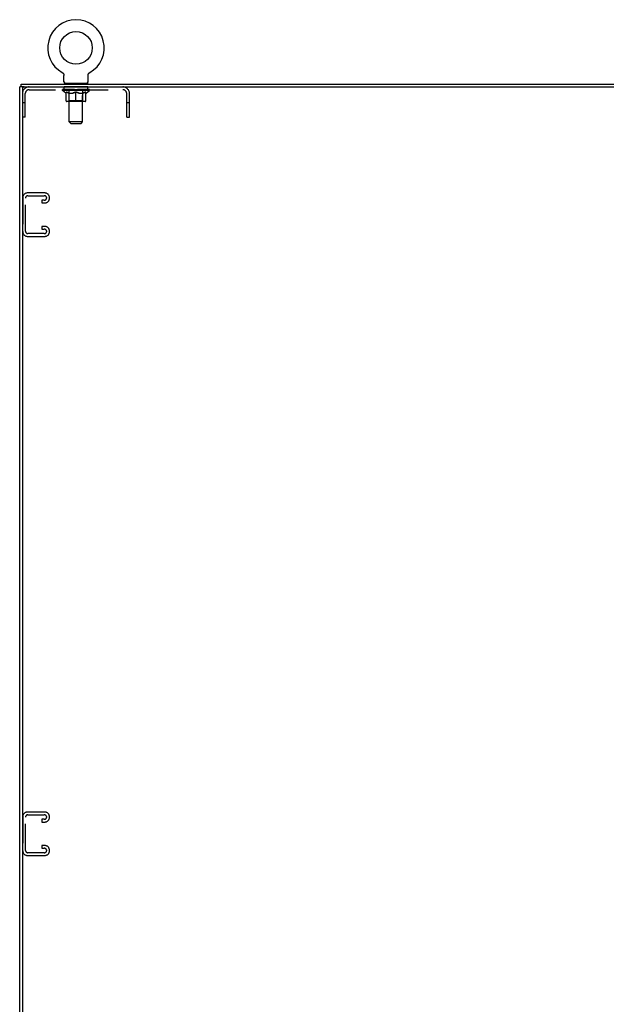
# Model space of a CAD drawing. Header units: inches. Extents: x 0 to 179, y 0 to 116.
# Tile 11 of 12: x 135 to 157, y 38 to 75. Entities that reach past the tile are written whole.
import ezdxf

# ---------------------------------------------------------------- set-up
doc = ezdxf.new("R2010")
doc.units = ezdxf.units.IN
doc.header["$LTSCALE"] = 9.842105
doc.header["$MEASUREMENT"] = 0
doc.linetypes.add('HIDDEN', pattern=[0.2, 0.1, -0.1])
doc.layers.get('0').update_dxf_attribs({"linetype": 'CONTINUOUS'})
doc.layers.add('02___PRT_ALL_AXES', color=7, linetype='CONTINUOUS')
doc.layers.add('DEFAULT_2', color=8, linetype='HIDDEN')

msp = doc.modelspace()

# ---------------------------------------------------------------- linework, layer by layer
at = {"color": 7, "linetype": 'Continuous'}
for p, q in [((136.687, 72.74), (136.691, 72.738)), ((136.687, 72.74), (136.687, 72.74)), ((136.691, 72.738), (136.694, 72.736)), ((136.694, 72.736), (136.698, 72.733)), ((136.698, 72.733), (136.702, 72.731)), ((136.702, 72.731), (136.705, 72.728)), ((136.705, 72.728), (136.708, 72.725)), ((136.708, 72.725), (136.712, 72.722)), ((136.712, 72.722), (136.715, 72.719)), ((136.715, 72.719), (136.718, 72.716)), ((136.718, 72.716), (136.721, 72.712)), ((136.721, 72.712), (136.724, 72.709)), ((136.724, 72.709), (136.726, 72.705)), ((136.726, 72.705), (136.729, 72.702)), ((136.729, 72.702), (136.731, 72.698)), ((136.731, 72.698), (136.734, 72.694)), ((136.734, 72.694), (136.736, 72.69)), ((136.736, 72.69), (136.738, 72.686)), ((136.738, 72.686), (136.74, 72.682)), ((136.74, 72.682), (136.741, 72.678)), ((136.741, 72.678), (136.743, 72.674)), ((136.743, 72.674), (136.744, 72.67)), ((136.744, 72.67), (136.746, 72.666)), ((136.746, 72.666), (136.747, 72.662)), ((136.75, 72.635), (136.751, 72.631)), ((136.751, 72.396), (136.751, 72.631)), ((137.655, 72.644), (137.656, 72.648)), ((137.655, 72.631), (137.655, 72.635)), ((137.655, 72.396), (137.655, 72.631)), ((137.656, 72.653), (137.657, 72.657)), ((137.657, 72.657), (137.658, 72.662)), ((137.658, 72.662), (137.659, 72.666)), ((137.659, 72.666), (137.661, 72.67)), ((137.661, 72.67), (137.662, 72.674)), ((137.662, 72.674), (137.664, 72.678)), ((137.664, 72.678), (137.665, 72.682)), ((137.665, 72.682), (137.667, 72.686)), ((137.667, 72.686), (137.669, 72.69)), ((137.669, 72.69), (137.672, 72.694)), ((137.672, 72.694), (137.674, 72.698)), ((137.674, 72.698), (137.676, 72.702)), ((137.676, 72.702), (137.679, 72.705)), ((137.679, 72.705), (137.682, 72.709)), ((137.681, 72.709), (137.684, 72.712)), ((137.684, 72.712), (137.687, 72.716)), ((137.687, 72.716), (137.69, 72.719)), ((137.69, 72.719), (137.693, 72.722)), ((137.693, 72.722), (137.697, 72.725)), ((137.697, 72.725), (137.7, 72.728)), ((137.7, 72.728), (137.704, 72.731)), ((137.704, 72.731), (137.707, 72.733)), ((137.707, 72.733), (137.711, 72.736)), ((137.711, 72.736), (137.715, 72.738)), ((137.711, 72.736), (137.712, 72.737)), ((137.715, 72.738), (137.718, 72.74)), ((137.718, 72.74), (137.718, 72.74)), ((135.259, 72.202), (135.099, 72.202)), ((135.151, 72.202), (135.151, 72.306)), ((135.203, 72.202), (135.203, 72.139)), ((136.765, 72.336), (136.765, 72.306)), ((137.64, 72.336), (136.765, 72.336)), ((137.64, 72.336), (137.64, 72.306))]:
    msp.add_line(p, q, dxfattribs=at)
at = {"color": 3, "linetype": 'Continuous'}
for p, q in [((135.099, 12.41), (135.099, 72.202)), ((135.151, 72.306), (171.047, 72.306)), ((135.203, 72.139), (135.203, 12.472)), ((135.265, 72.202), (171.099, 72.202))]:
    msp.add_line(p, q, dxfattribs=at)
at = {"color": 7, "linetype": 'Continuous'}
for points in [[(136.747, 72.662), (136.748, 72.657), (136.749, 72.653)], [(136.748, 72.657), (136.749, 72.653), (136.749, 72.648), (136.75, 72.644), (136.75, 72.64), (136.75, 72.635)], [(136.75, 72.644), (136.75, 72.64), (136.75, 72.635)], [(137.655, 72.631), (137.655, 72.635), (137.655, 72.64), (137.655, 72.644), (137.656, 72.648), (137.656, 72.653)]]:
    msp.add_lwpolyline(points, dxfattribs=at)
msp.add_circle((137.203, 73.66), 0.609, dxfattribs=at)
for centre, radius, start, end in [((137.203, 73.66), 1.054, 299.1042, 240.8958), ((136.811, 72.396), 0.06, 180, 270), ((137.595, 72.396), 0.06, 270, 360)]:
    msp.add_arc(centre, radius, start, end, dxfattribs=at)
at = {"color": 3, "linetype": 'Continuous'}
msp.add_arc((135.265, 72.139), 0.0625, 90, 180, dxfattribs=at)
at = {"layer": '02___PRT_ALL_AXES', "color": 8, "linetype": 'HIDDEN'}
for p, q in [((136.765, 72.098), (136.765, 72.202)), ((137.64, 72.202), (136.765, 72.202)), ((137.64, 72.098), (136.765, 72.098)), ((137.64, 72.098), (137.64, 72.202))]:
    msp.add_line(p, q, dxfattribs=at)
at = {"layer": 'DEFAULT_2', "color": 8, "linetype": 'HIDDEN'}
for p, q in [((136.687, 72.74), (136.687, 72.74)), ((136.693, 72.737), (136.694, 72.736)), ((135.449, 72.098), (138.956, 72.098)), ((136.696, 72.064), (136.696, 72.102)), ((136.704, 72.096), (136.704, 72.102)), ((136.711, 72.094), (136.711, 72.096)), ((136.711, 72.094), (137.694, 72.094)), ((136.718, 72.094), (136.718, 72.096)), ((136.719, 72.094), (136.719, 72.096)), ((136.727, 72.096), (136.727, 72.102)), ((136.74, 72.094), (136.74, 72.096)), ((136.741, 72.094), (136.741, 72.096)), ((136.764, 72.096), (136.764, 72.102)), ((136.776, 72.094), (136.776, 72.096)), ((136.778, 72.094), (136.778, 72.096)), ((136.941, 72.096), (136.78, 72.096)), ((136.815, 72.096), (136.815, 72.102)), ((136.816, 72.094), (136.816, 72.096)), ((136.816, 72.094), (136.816, 72.096)), ((136.819, 72.094), (136.819, 72.096)), ((136.825, 72.094), (136.825, 72.096)), ((136.825, 72.094), (136.825, 72.096)), ((136.827, 72.094), (136.827, 72.096)), ((136.83, 72.094), (136.83, 72.097)), ((136.833, 72.094), (136.833, 72.096)), ((136.845, 72.094), (136.845, 72.096)), ((136.859, 72.094), (136.859, 72.096)), ((136.86, 72.094), (136.86, 72.098)), ((136.876, 72.094), (136.876, 72.096)), ((136.876, 72.094), (136.876, 72.096)), ((136.877, 72.096), (136.877, 72.102)), ((136.885, 72.094), (136.885, 72.096)), ((136.888, 72.094), (136.888, 72.096)), ((136.896, 72.094), (136.896, 72.096)), ((136.905, 72.094), (136.905, 72.099)), ((136.917, 72.094), (136.917, 72.096)), ((136.919, 72.094), (136.919, 72.096)), ((136.941, 72.094), (136.941, 72.096)), ((136.995, 72.096), (136.945, 72.096)), ((136.949, 72.096), (136.949, 72.102)), ((136.953, 72.336), (136.953, 72.306)), ((136.954, 70.896), (136.954, 72.306)), ((136.955, 72.094), (136.955, 72.096)), ((136.959, 72.094), (136.959, 72.096)), ((136.963, 72.094), (136.963, 72.1)), ((136.967, 72.094), (136.967, 72.096)), ((136.975, 72.094), (136.975, 72.096)), ((136.995, 72.094), (136.995, 72.096)), ((137.055, 72.096), (137.007, 72.096)), ((137.024, 72.094), (137.024, 72.096)), ((137.029, 72.096), (137.029, 72.102)), ((137.032, 72.094), (137.032, 72.096)), ((137.034, 72.094), (137.034, 72.101)), ((137.036, 72.094), (137.036, 72.096)), ((137.042, 72.094), (137.042, 72.096)), ((137.055, 72.094), (137.055, 72.096)), ((137.119, 72.096), (137.075, 72.096)), ((137.086, 72.094), (137.086, 72.096)), ((137.111, 72.096), (137.173, 72.1)), ((137.115, 72.096), (137.115, 72.102)), ((137.115, 72.101), (137.115, 72.102)), ((137.115, 72.096), (137.115, 72.101)), ((137.115, 72.094), (137.115, 72.096)), ((137.118, 72.094), (137.118, 72.096)), ((137.119, 72.094), (137.119, 72.096)), ((137.119, 72.094), (137.119, 72.096)), ((137.147, 72.096), (137.199, 72.096)), ((137.152, 72.094), (137.152, 72.096)), ((137.156, 72.096), (137.156, 72.099)), ((137.173, 72.096), (137.173, 72.1)), ((137.186, 72.094), (137.186, 72.096)), ((137.201, 72.096), (137.2, 72.096)), ((137.2, 72.094), (137.2, 72.096)), ((137.201, 72.094), (137.201, 72.096)), ((137.203, 72.096), (137.203, 72.102)), ((137.203, 72.102), (137.294, 72.096)), ((137.205, 72.094), (137.205, 72.096)), ((137.205, 72.094), (137.205, 72.096)), ((137.205, 72.096), (137.205, 72.096)), ((137.219, 72.094), (137.219, 72.096)), ((137.219, 72.096), (137.258, 72.096)), ((137.253, 72.094), (137.253, 72.096)), ((137.286, 72.094), (137.286, 72.096)), ((137.286, 72.094), (137.286, 72.096)), ((137.286, 72.096), (137.33, 72.096)), ((137.287, 72.094), (137.287, 72.096)), ((137.29, 72.096), (137.29, 72.102)), ((137.29, 72.101), (137.29, 72.102)), ((137.29, 72.096), (137.29, 72.101)), ((137.29, 72.094), (137.29, 72.096)), ((137.319, 72.094), (137.319, 72.096)), ((137.35, 72.094), (137.35, 72.096)), ((137.35, 72.096), (137.398, 72.096)), ((137.363, 72.094), (137.363, 72.096)), ((137.369, 72.094), (137.369, 72.096)), ((137.371, 72.094), (137.371, 72.101)), ((137.373, 72.094), (137.373, 72.096)), ((137.376, 72.096), (137.376, 72.102)), ((137.381, 72.094), (137.381, 72.096)), ((137.41, 72.094), (137.41, 72.096)), ((137.41, 72.096), (137.46, 72.096)), ((137.43, 72.094), (137.43, 72.096)), ((137.438, 72.094), (137.438, 72.096)), ((137.442, 72.094), (137.442, 72.1)), ((137.446, 72.094), (137.446, 72.096)), ((137.45, 72.094), (137.45, 72.096)), ((137.452, 70.896), (137.452, 72.306)), ((137.453, 72.336), (137.453, 72.306)), ((137.456, 72.096), (137.456, 72.102)), ((137.464, 72.094), (137.464, 72.096)), ((137.464, 72.096), (137.625, 72.096)), ((137.486, 72.094), (137.486, 72.096)), ((137.488, 72.094), (137.488, 72.096)), ((137.5, 72.094), (137.5, 72.099)), ((137.509, 72.094), (137.509, 72.096)), ((137.517, 72.094), (137.517, 72.096)), ((137.52, 72.094), (137.52, 72.096)), ((137.528, 72.096), (137.528, 72.102)), ((137.529, 72.094), (137.529, 72.096)), ((137.529, 72.094), (137.529, 72.096)), ((137.545, 72.094), (137.545, 72.098)), ((137.546, 72.094), (137.546, 72.096)), ((137.56, 72.094), (137.56, 72.096)), ((137.572, 72.094), (137.572, 72.096)), ((137.575, 72.094), (137.575, 72.097)), ((137.578, 72.094), (137.578, 72.096)), ((137.58, 72.094), (137.58, 72.096)), ((137.581, 72.094), (137.581, 72.096)), ((137.586, 72.094), (137.586, 72.096)), ((137.589, 72.094), (137.589, 72.096)), ((137.589, 72.094), (137.589, 72.096)), ((137.59, 72.096), (137.59, 72.102)), ((137.627, 72.094), (137.627, 72.096)), ((137.629, 72.094), (137.629, 72.096)), ((137.641, 72.096), (137.641, 72.102)), ((137.664, 72.094), (137.664, 72.096)), ((137.665, 72.094), (137.665, 72.096)), ((137.678, 72.096), (137.678, 72.102)), ((137.686, 72.094), (137.686, 72.096)), ((137.687, 72.094), (137.687, 72.096)), ((137.694, 72.094), (137.694, 72.096)), ((137.701, 72.096), (137.701, 72.102)), ((137.709, 72.064), (137.709, 72.102)), ((135.307, 71.077), (135.307, 71.955)), ((136.824, 71.975), (136.696, 72.064)), ((137.709, 72.064), (136.696, 72.064)), ((136.824, 71.975), (136.832, 71.975)), ((136.832, 71.685), (136.832, 72.01)), ((136.946, 71.975), (137.09, 71.975)), ((136.953, 71.687), (136.953, 72.062)), ((137.203, 71.655), (137.203, 72.01)), ((137.315, 71.975), (137.459, 71.975)), ((137.453, 71.687), (137.453, 72.062)), ((137.573, 71.685), (137.573, 72.01)), ((137.573, 71.975), (137.581, 71.975)), ((137.581, 71.975), (137.709, 72.064)), ((139.099, 71.077), (139.099, 71.955)), ((139.203, 71.077), (139.203, 71.955)), ((135.307, 71.607), (135.203, 71.607)), ((137.543, 71.655), (136.862, 71.655)), ((136.953, 71.687), (136.921, 71.655)), ((137.453, 71.687), (136.953, 71.687)), ((137.453, 71.687), (137.484, 71.655)), ((139.203, 71.607), (139.099, 71.607)), ((135.307, 71.077), (135.203, 71.077)), ((139.099, 71.077), (139.203, 71.077)), ((137.014, 70.836), (136.954, 70.896)), ((137.452, 70.896), (136.954, 70.896)), ((137.014, 70.836), (137.392, 70.836)), ((137.392, 70.836), (137.452, 70.896)), ((135.213, 68.063), (135.213, 66.798)), ((135.317, 66.812), (135.317, 68.049)), ((136.033, 68.243), (135.393, 68.243)), ((135.407, 68.139), (136.019, 68.139)), ((136.213, 68.048), (136.213, 68.063)), ((135.932, 67.972), (135.932, 67.868)), ((136.019, 67.972), (135.932, 67.972)), ((135.932, 67.868), (136.033, 67.868)), ((135.932, 66.993), (135.932, 66.889)), ((136.033, 66.993), (135.932, 66.993)), ((135.393, 66.618), (136.033, 66.618)), ((136.019, 66.722), (135.407, 66.722)), ((135.932, 66.889), (136.019, 66.889)), ((136.213, 66.798), (136.213, 66.813)), ((135.213, 44.938), (135.213, 43.673)), ((135.317, 43.687), (135.317, 44.924)), ((136.033, 45.118), (135.393, 45.118)), ((135.407, 45.014), (136.019, 45.014)), ((136.213, 44.923), (136.213, 44.938)), ((135.932, 44.847), (135.932, 44.743)), ((136.019, 44.847), (135.932, 44.847)), ((135.932, 44.743), (136.033, 44.743)), ((135.932, 43.868), (135.932, 43.764)), ((136.033, 43.868), (135.932, 43.868)), ((135.393, 43.493), (136.033, 43.493)), ((136.019, 43.597), (135.407, 43.597)), ((135.932, 43.764), (136.019, 43.764)), ((136.213, 43.673), (136.213, 43.688))]:
    msp.add_line(p, q, dxfattribs=at)
for points in [[(136.952, 71.975), (136.932, 71.979), (136.912, 71.983), (136.893, 71.989), (136.873, 71.995), (136.852, 72.002), (136.832, 72.01)], [(136.832, 72.009), (136.852, 72.001), (136.871, 71.995), (136.89, 71.988), (136.909, 71.983), (136.927, 71.979), (136.946, 71.975)], [(137.203, 72.01), (137.182, 72.002), (137.161, 71.995), (137.141, 71.989), (137.121, 71.983), (137.102, 71.979), (137.082, 71.975)], [(137.09, 71.975), (137.108, 71.979), (137.127, 71.983), (137.145, 71.988), (137.164, 71.994), (137.183, 72.001), (137.203, 72.009)], [(137.323, 71.975), (137.303, 71.979), (137.283, 71.983), (137.264, 71.989), (137.243, 71.995), (137.223, 72.002), (137.203, 72.01)], [(137.203, 72.009), (137.222, 72.001), (137.241, 71.994), (137.26, 71.988), (137.279, 71.983), (137.297, 71.979), (137.315, 71.975)], [(137.573, 72.01), (137.552, 72.002), (137.532, 71.995), (137.512, 71.988), (137.492, 71.983), (137.473, 71.979), (137.453, 71.975)], [(137.459, 71.975), (137.478, 71.979), (137.497, 71.983), (137.516, 71.989), (137.534, 71.995), (137.554, 72.001), (137.573, 72.009)]]:
    msp.add_lwpolyline(points, dxfattribs=at)
for centre, radius, start, end in [((135.449, 71.955), 0.246, 90, 180), ((135.449, 71.955), 0.142, 90, 180), ((136.921, 72.062), 0.0318, 0, 90), ((136.924, 72.306), 0.03, 0, 90), ((137.482, 72.306), 0.03, 90, 180), ((137.484, 72.062), 0.0318, 90, 180), ((138.956, 71.955), 0.246, 0, 90), ((138.956, 71.955), 0.142, 0, 90), ((136.862, 71.685), 0.0296, 180, 270), ((137.543, 71.685), 0.0296, 270, 360), ((135.393, 68.063), 0.18, 90, 180), ((135.407, 68.049), 0.09, 90, 180), ((136.019, 68.049), 0.09, 0, 90), ((136.019, 68.062), 0.09, 270, 351.7808), ((136.033, 68.063), 0.18, 0, 90), ((136.033, 68.048), 0.18, 270, 360), ((136.033, 66.813), 0.18, 0, 90), ((135.393, 66.798), 0.18, 180, 270), ((135.407, 66.812), 0.09, 180, 270), ((136.019, 66.799), 0.09, 0, 90), ((136.019, 66.812), 0.09, 270, 351.7808), ((136.033, 66.798), 0.18, 270, 360), ((135.393, 44.938), 0.18, 90, 180), ((135.407, 44.924), 0.09, 90, 180), ((136.019, 44.924), 0.09, 0, 90), ((136.019, 44.937), 0.09, 270, 351.7808), ((136.033, 44.938), 0.18, 0, 90), ((136.033, 44.923), 0.18, 270, 360), ((136.033, 43.688), 0.18, 0, 90), ((135.393, 43.673), 0.18, 180, 270), ((135.407, 43.687), 0.09, 180, 270), ((136.019, 43.674), 0.09, 0, 90), ((136.019, 43.687), 0.09, 270, 351.7808), ((136.033, 43.673), 0.18, 270, 360)]:
    msp.add_arc(centre, radius, start, end, dxfattribs=at)
for centre, major_axis, ratio, start_param, end_param in [((137.203, 72.102), (0.506, 0.005), 0.05963, 2.96643, 3.140963), ((136.68, 72.092), (0.158, 0), 0.060556, 0.430652, 1.470503), ((137.203, 72.102), (0.506, 0), 0.060556, 3.141593, 3.316126), ((136.68, 72.087), (0.158, 0.002), 0.05963, 1.376596, 1.469874), ((137.203, 72.102), (0.506, 0.011), 0.05688, 2.791345, 2.965878), ((136.661, 72.092), (0.158, 0.002), 0.05963, 0.25549, 1.295341), ((136.716, 72.092), (0.158, -0.002), 0.05963, 0.605815, 1.645666), ((137.203, 72.102), (0.506, -0.005), 0.05963, -2.96643, -2.791898), ((136.716, 72.087), (0.158, 0), 0.060556, 1.551758, 1.645036), ((136.661, 72.087), (0.158, 0.003), 0.05688, 1.20151, 1.294789), ((136.717, 72.088), (0.131, 0.001), 0.05963, 1.065228, 1.614276), ((136.701, 72.088), (0.131, 0.003), 0.05688, 0.890143, 1.43919), ((136.747, 72.088), (0.131, 0), 0.060556, 1.240391, 1.789438), ((137.203, 72.102), (0.506, 0.015), 0.052395, 2.616403, 2.790936), ((136.658, 72.092), (0.158, 0.003), 0.05688, 0.080405, 1.120256), ((136.766, 72.092), (0.158, -0.003), 0.05688, 0.7809, 1.820751), ((137.203, 72.102), (0.506, -0.011), 0.05688, -2.791345, -2.616812), ((136.766, 72.087), (0.158, -0.002), 0.05963, 1.72692, 1.820198), ((136.658, 72.087), (0.158, 0.005), 0.052395, 1.026568, 1.119847), ((136.7, 72.088), (0.131, 0.004), 0.052395, 0.715201, 1.264248), ((136.792, 72.088), (0.131, -0.001), 0.05963, 1.415553, 1.9646), ((137.203, 72.102), (0.506, 0.02), 0.046319, 2.441654, 2.616187), ((136.829, 72.092), (0.158, -0.005), 0.052395, 0.955842, 1.995693), ((137.203, 72.102), (0.506, -0.015), 0.052395, -2.616403, -2.44187), ((136.672, 72.092), (0.158, 0.005), 0.052395, -0.094537, 0.945314), ((136.829, 72.087), (0.158, -0.003), 0.05688, 1.902006, 1.995284), ((136.672, 72.087), (0.158, 0.006), 0.046319, 0.851819, 0.945098), ((136.715, 72.088), (0.131, 0.005), 0.046319, 0.540452, 1.089499), ((136.849, 72.088), (0.131, -0.003), 0.05688, 1.590638, 2.139686), ((137.203, 72.102), (0.506, 0.024), 0.038841, 2.267123, 2.441656), ((136.904, 72.092), (0.158, -0.006), 0.046319, 1.130591, 2.170442), ((136.701, 72.092), (0.158, 0.006), 0.046319, -0.269286, 0.770565), ((137.203, 72.102), (0.506, -0.02), 0.046319, -2.441654, -2.267121), ((136.904, 72.087), (0.158, -0.005), 0.052395, 2.076947, 2.170226), ((136.701, 72.087), (0.158, 0.007), 0.038841, 0.677289, 0.770567), ((136.745, 72.088), (0.131, 0.006), 0.038841, 0.365921, 0.914969), ((136.916, 72.088), (0.131, -0.004), 0.052395, 1.76558, 2.314627), ((137.203, 72.102), (0.506, 0.027), 0.030195, 2.09281, 2.267343), ((136.988, 72.092), (0.158, -0.007), 0.038841, 1.305122, 2.344973), ((136.746, 72.092), (0.158, 0.007), 0.038841, -0.443817, 0.596034), ((137.203, 72.102), (0.506, -0.024), 0.038841, -2.267123, -2.092591), ((136.988, 72.087), (0.158, -0.006), 0.046319, 2.251696, 2.344975), ((136.746, 72.087), (0.158, 0.008), 0.030195, 0.502975, 0.596254), ((136.788, 72.088), (0.131, 0.007), 0.030195, 0.191608, 0.740655), ((136.992, 72.088), (0.131, -0.005), 0.046319, 1.940329, 2.489376), ((136.805, 72.092), (0.158, 0.008), 0.030195, -0.61813, 0.421721), ((137.203, 72.102), (0.506, 0.029), 0.020645, 1.918687, 2.09322), ((137.078, 72.092), (0.158, -0.008), 0.030195, 1.479435, 2.519286), ((137.203, 72.102), (0.506, -0.027), 0.030195, -2.09281, -1.918277), ((137.078, 72.087), (0.158, -0.007), 0.038841, 2.426227, 2.519505), ((136.805, 72.087), (0.158, 0.009), 0.020645, 0.328852, 0.422131), ((136.844, 72.088), (0.131, 0.007), 0.020645, 0.017485, 0.566532), ((137.075, 72.088), (0.131, -0.006), 0.038841, 2.11486, 2.663907), ((136.876, 72.092), (0.158, 0.009), 0.020645, -0.792253, 0.247598), ((137.203, 72.102), (0.506, 0.03), 0.010478, 1.744704, 1.919237), ((137.172, 72.092), (0.158, -0.009), 0.020645, 1.653558, 2.693409), ((137.203, 72.102), (0.506, -0.029), 0.020645, -1.918687, -1.744154), ((137.172, 72.087), (0.158, -0.008), 0.030195, 2.60054, 2.693819), ((136.876, 72.087), (0.158, 0.009), 0.010478, 0.154869, 0.248148), ((136.911, 72.088), (0.131, 0.008), 0.010478, 6.126688, 6.675735), ((137.162, 72.088), (0.131, -0.007), 0.030195, 2.289173, 2.83822), ((136.957, 72.092), (0.158, 0.009), 0.010478, -0.966236, -0.000846), ((137.267, 72.092), (0.158, -0.009), 0.010478, 1.827541, 2.867392), ((137.203, 72.102), (0.506, -0.03), 0.010478, -1.744704, -1.570171), ((137.267, 72.087), (0.158, -0.009), 0.020645, 2.774664, 2.867942), ((137.25, 72.088), (0.131, -0.007), 0.020645, 2.463296, 3.012344), ((137.138, 72.092), (0.158, 0.009), 0.010478, 0.274201, 1.314052), ((137.069, 72.088), (0.131, 0.008), 0.010478, -0.000298, 0.504314), ((137.045, 72.087), (0.158, 0.009), 0.010478, 0.192946, 0.399283), ((137.203, 72.102), (0.506, 0.03), 0.010478, -1.578586, -1.396888), ((137.36, 72.087), (0.158, -0.009), 0.010478, 2.948646, 3.041925), ((137.336, 72.088), (0.131, -0.008), 0.010478, 2.637279, 3.142076), ((137.233, 72.092), (0.158, 0.009), 0.020645, 0.448184, 1.488034), ((137.156, 72.088), (0.131, 0.007), 0.020645, 0.129249, 0.678296), ((137.138, 72.087), (0.158, 0.009), 0.020645, 0.273651, 0.366929), ((137.203, 72.102), (0.506, 0.029), 0.020645, -1.397439, -1.222906), ((137.203, 72.102), (0.506, -0.03), 0.010478, 1.222355, 1.396888), ((137.448, 72.092), (0.158, -0.009), 0.010478, -3.140747, -2.175357), ((137.327, 72.092), (0.158, 0.008), 0.030195, 0.622307, 1.662158), ((137.243, 72.088), (0.131, 0.007), 0.030195, 0.303372, 0.852419), ((137.494, 72.088), (0.131, -0.008), 0.010478, 2.749043, 3.29809), ((137.529, 72.092), (0.158, -0.009), 0.020645, 2.893995, 3.933846), ((137.233, 72.087), (0.158, 0.008), 0.030195, 0.447774, 0.541052), ((137.529, 72.087), (0.158, -0.009), 0.010478, 2.893445, 2.986723), ((137.203, 72.102), (0.506, 0.027), 0.030195, -1.223315, -1.048783), ((137.203, 72.102), (0.506, -0.029), 0.020645, 1.048373, 1.222906), ((137.417, 72.092), (0.158, 0.007), 0.038841, 0.79662, 1.836471), ((137.33, 72.088), (0.131, 0.006), 0.038841, 0.477686, 1.026733), ((137.561, 72.088), (0.131, -0.007), 0.020645, 2.57506, 3.124108), ((137.501, 72.092), (0.158, 0.006), 0.046319, 0.971151, 2.011002), ((137.6, 72.092), (0.158, -0.008), 0.030195, 2.719872, 3.759723), ((137.327, 72.087), (0.158, 0.007), 0.038841, 0.622087, 0.715366), ((137.6, 72.087), (0.158, -0.009), 0.020645, 2.719462, 2.812741), ((137.203, 72.102), (0.506, 0.024), 0.038841, -1.049002, -0.874469), ((137.203, 72.102), (0.506, -0.027), 0.030195, 0.87425, 1.048783), ((137.413, 72.088), (0.131, 0.005), 0.046319, 0.652216, 1.201263), ((137.576, 72.092), (0.158, 0.005), 0.052395, 1.1459, 2.185751), ((137.617, 72.088), (0.131, -0.007), 0.030195, 2.400937, 2.949985), ((137.659, 72.092), (0.158, -0.007), 0.038841, 2.545558, 3.585409), ((137.489, 72.088), (0.131, 0.004), 0.052395, 0.826965, 1.376012), ((137.417, 72.087), (0.158, 0.006), 0.046319, 0.796618, 0.889896), ((137.659, 72.087), (0.158, -0.008), 0.030195, 2.545339, 2.638617), ((137.639, 72.092), (0.158, 0.003), 0.05688, 1.320842, 2.360692), ((137.203, 72.102), (0.506, 0.02), 0.046319, -0.874471, -0.699939), ((137.203, 72.102), (0.506, -0.024), 0.038841, 0.699936, 0.874469), ((137.704, 72.092), (0.158, -0.006), 0.046319, 2.371028, 3.410879), ((137.66, 72.088), (0.131, -0.006), 0.038841, 2.226624, 2.775671), ((137.689, 72.092), (0.158, 0.002), 0.05963, 1.495927, 2.535778), ((137.557, 72.088), (0.131, 0.003), 0.05688, 1.001907, 1.550954), ((137.733, 72.092), (0.158, -0.005), 0.052395, 2.196279, 3.23613), ((137.69, 72.088), (0.131, -0.005), 0.046319, 2.052093, 2.601141), ((137.501, 72.087), (0.158, 0.005), 0.052395, 0.971367, 1.064645), ((137.725, 72.092), (0.158, 0), 0.060556, 1.671089, 2.71094), ((137.704, 72.087), (0.158, -0.007), 0.038841, 2.371026, 2.464304), ((137.747, 72.092), (0.158, -0.003), 0.05688, 2.021337, 3.061188), ((137.203, 72.102), (0.506, 0.015), 0.052395, -0.699723, -0.52519), ((137.203, 72.102), (0.506, -0.02), 0.046319, 0.525406, 0.699939), ((137.744, 72.092), (0.158, -0.002), 0.05963, 1.846251, 2.886102), ((137.613, 72.088), (0.131, 0.001), 0.05963, 1.176993, 1.72604), ((137.705, 72.088), (0.131, -0.004), 0.052395, 1.877344, 2.426392), ((137.658, 72.088), (0.131, 0), 0.060556, 1.352155, 1.901202), ((137.704, 72.088), (0.131, -0.003), 0.05688, 1.702402, 2.25145), ((137.688, 72.088), (0.131, -0.001), 0.05963, 1.527317, 2.076364), ((137.576, 72.087), (0.158, 0.003), 0.05688, 1.146309, 1.239587), ((137.733, 72.087), (0.158, -0.006), 0.046319, 2.196495, 2.289773), ((137.203, 72.102), (0.506, 0.011), 0.05688, -0.524781, -0.350248), ((137.203, 72.102), (0.506, -0.015), 0.052395, 0.350657, 0.52519), ((137.639, 72.087), (0.158, 0.002), 0.05963, 1.321394, 1.414673), ((137.747, 72.087), (0.158, -0.005), 0.052395, 2.021746, 2.115024), ((137.203, 72.102), (0.506, 0.005), 0.05963, -0.349695, -0.175162), ((137.203, 72.102), (0.506, -0.011), 0.05688, 0.175715, 0.350248), ((137.689, 72.087), (0.158, 0), 0.060556, 1.496556, 1.589835), ((137.744, 72.087), (0.158, -0.003), 0.05688, 1.846804, 1.940083), ((137.725, 72.087), (0.158, -0.002), 0.05963, 1.671719, 1.764997), ((137.203, 72.102), (0.506, 0), 0.060556, -0.174533, 0), ((137.203, 72.102), (0.506, -0.005), 0.05963, 0.000629, 0.175162)]:
    msp.add_ellipse(centre, major_axis=major_axis, ratio=ratio, start_param=start_param, end_param=end_param, dxfattribs=at)

doc.saveas('drawing.dxf')
